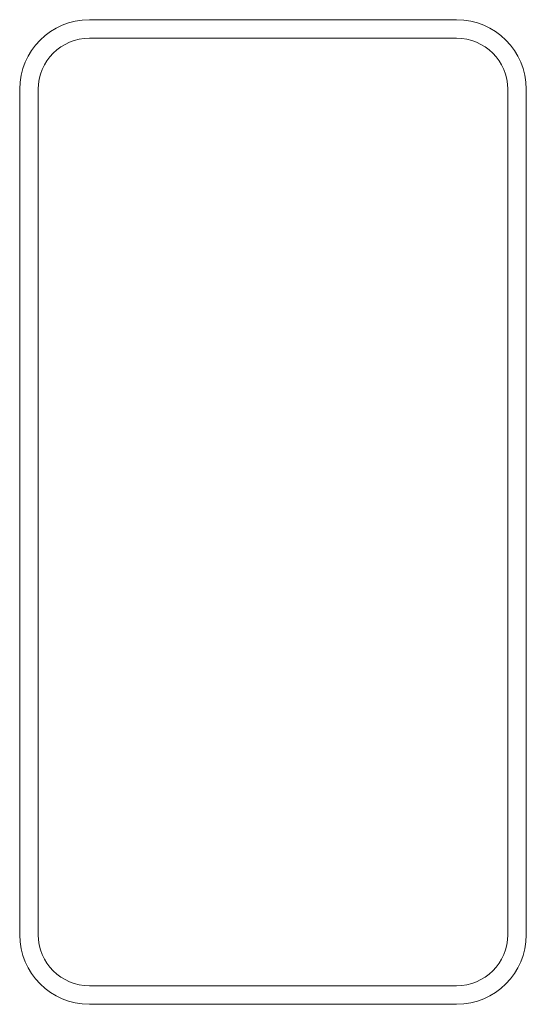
# Model space of a CAD drawing. Header units: inches. Extents: x -1.16 to 1.16, y -2.26 to 2.26.
import ezdxf

# ---------------------------------------------------------------- set-up
doc = ezdxf.new("R2010")
doc.units = ezdxf.units.IN
doc.header["$MEASUREMENT"] = 0

msp = doc.modelspace()

# ---------------------------------------------------------------- linework, layer by layer
at = {"color": 7, "linetype": 'Continuous', "lineweight": 15}
for p, q in [((0.841, 2.2565), (-0.841, 2.2565)), ((0.841, 2.1715), (-0.841, 2.1715)), ((-1.16, 1.9375), (-1.16, -1.9375)), ((-1.075, 1.9375), (-1.075, -1.9375)), ((1.075, -1.9375), (1.075, 1.9375)), ((1.16, -1.9375), (1.16, 1.9375)), ((-0.841, -2.1715), (0.841, -2.1715)), ((-0.841, -2.2565), (0.841, -2.2565))]:
    msp.add_line(p, q, dxfattribs=at)
for centre, radius, start, end in [((-0.841, 1.9375), 0.319, 90, 180), ((0.841, 1.9375), 0.319, 0, 90), ((-0.841, 1.9375), 0.234, 90, 180), ((0.841, 1.9375), 0.234, 0, 90), ((-0.841, -1.9375), 0.319, 180, 270), ((-0.841, -1.9375), 0.234, 180, 270), ((0.841, -1.9375), 0.234, 270, 0), ((0.841, -1.9375), 0.319, 270, 0)]:
    msp.add_arc(centre, radius, start, end, dxfattribs=at)

doc.saveas('drawing.dxf')
